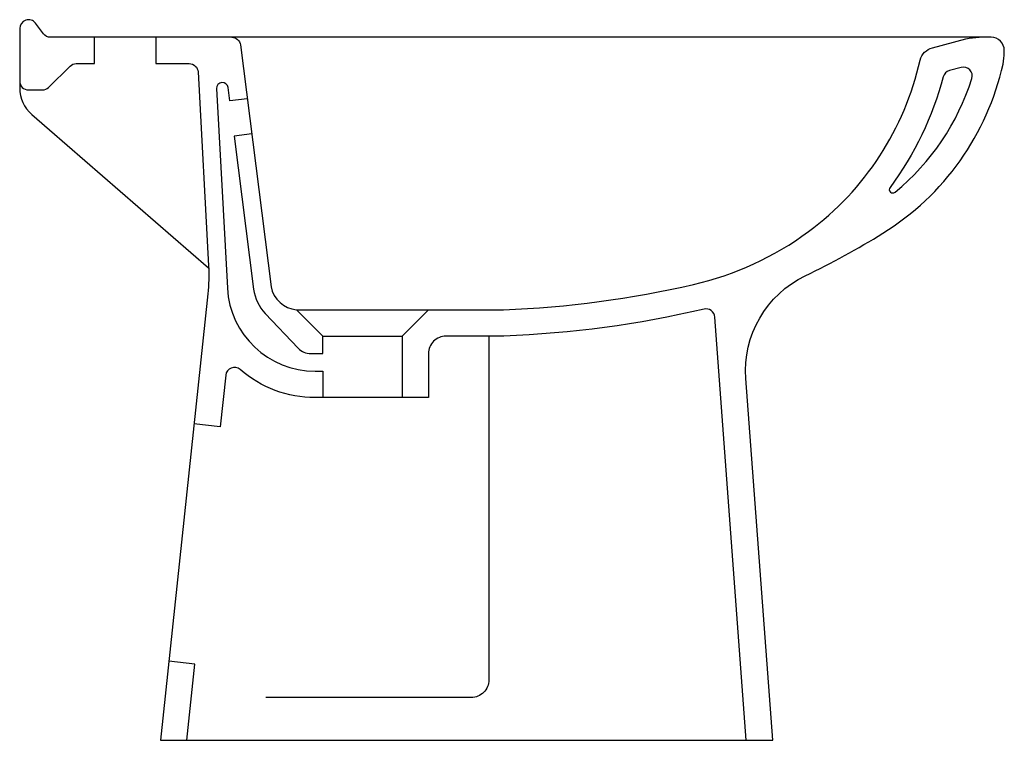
# Model space of a CAD drawing. Header units: millimetres. Extents: x 0 to 0.56, y 0 to 0.41.
import ezdxf

# ---------------------------------------------------------------- set-up
doc = ezdxf.new("R2010")
doc.units = ezdxf.units.MM
doc.layers.add('BLOCKS', color=3, linetype='Continuous')

msp = doc.modelspace()

# ---------------------------------------------------------------- linework, layer by layer
at = {"layer": 'BLOCKS'}
for points in [[(0.0775, 0.4), (0.0775, 0.385), (0.096449, 0.385, -0.398478), (0.101442, 0.38027), (0.107406, 0.269984, -0.039992), (0.106992, 0.254018), (0.08, 0), (0.428255, 0), (0.412982, 0.205762, -0.30827), (0.446786, 0.264262, 0.026557), (0.490951, 0.288498, 0.201978), (0.559286, 0.384781, 0.054711), (0.56, 0.391288), (0.56, 0.3925, 0.414214), (0.5525, 0.4), (0.0175, 0.4, -0.236068), (0.0135, 0.402), (0.009, 0.408, 0.720759), (0, 0.405), (0, 0.37118, 0.217265), (0.006887, 0.356079), (0.107465, 0.268745)], [(0, 0.375, 0.414214), (0.005, 0.37), (0.012943, 0.37, 0.197627), (0.016461, 0.371447), (0.028688, 0.383553, -0.197627), (0.032206, 0.385), (0.0425, 0.385), (0.0425, 0.4)], [(0.120592, 0.4, -0.377867), (0.125553, 0.395627), (0.142937, 0.258018, 0.332129), (0.1575, 0.245), (0.275162, 0.245, 0.047438), (0.383212, 0.259331, 0.102658), (0.44862, 0.289429, 0.181056), (0.51207, 0.386976, -0.269169), (0.51919, 0.394054), (0.53811, 0.399018, -0.064234), (0.545723, 0.4)], [(0.129422, 0.365), (0.119501, 0.363747), (0.11854, 0.371352, 0.964804), (0.111971, 0.370761), (0.118106, 0.2573, 0.398478), (0.168033, 0.21), (0.1725, 0.21), (0.1725, 0.195)], [(0.131948, 0.345), (0.122027, 0.343747), (0.133016, 0.256764, 0.158783), (0.139679, 0.242784), (0.15836, 0.223113, 0.205618), (0.165611, 0.22), (0.1725, 0.22), (0.1725, 0.23), (0.1575, 0.245)], [(0.413214, 0), (0.395338, 0.240829, 0.461024), (0.389206, 0.245326, -0.048699), (0.275438, 0.23), (0.2425, 0.23, 0.414214), (0.2325, 0.22), (0.2325, 0.195), (0.168033, 0.195, -0.180752), (0.125404, 0.210931, 0.606322), (0.117153, 0.207685), (0.114043, 0.178415), (0.099127, 0.18)], [(0.266807, 0.23), (0.266807, 0.034361, -0.414214), (0.256807, 0.024361), (0.140002, 0.024361)]]:
    msp.add_lwpolyline(points, format="xyb", dxfattribs=at)
msp.add_lwpolyline([(0.494997, 0.314604, 0.886295), (0.497869, 0.311862, 0.145224), (0.541543, 0.376485, 0.590378), (0.535506, 0.382827), (0.528782, 0.381063, 0.271452), (0.525211, 0.377483, -0.097296)], format="xyb", close=True, dxfattribs=at)
for points in [[(0.2325, 0.245), (0.2175, 0.23), (0.2175, 0.195)], [(0.1725, 0.23), (0.2175, 0.23)], [(0.095084, 0), (0.099698, 0.043415), (0.084782, 0.045)]]:
    msp.add_lwpolyline(points, dxfattribs=at)

doc.saveas('drawing.dxf')
